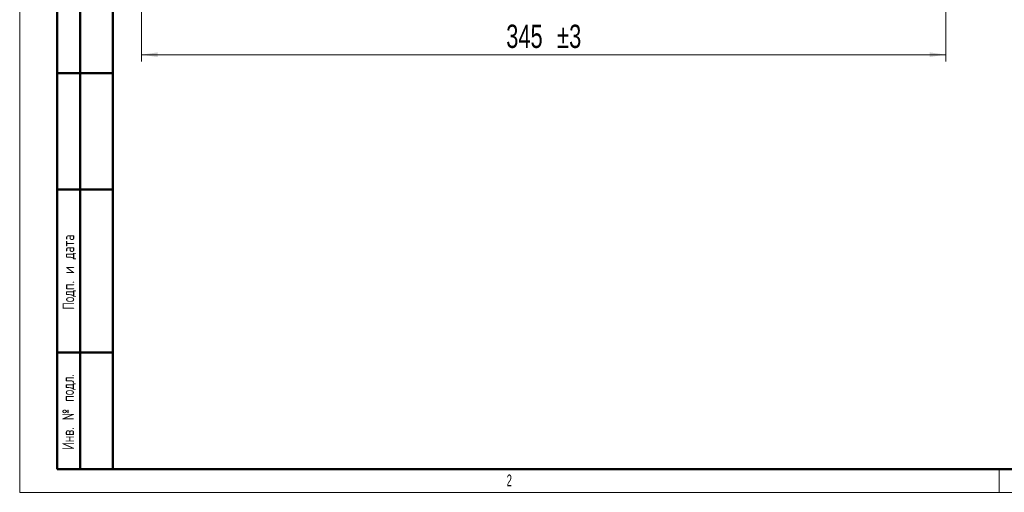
# Model space of a CAD drawing. Header units: millimetres. Extents: x 0 to 840, y 0 to 594.
# Tile 1 of 12: x 0 to 422, y 0 to 203. Entities that reach past the tile are written whole.
import ezdxf

# ---------------------------------------------------------------- set-up
doc = ezdxf.new("R2010")
doc.units = ezdxf.units.MM
doc.header["$LTSCALE"] = 2
doc.layers.add('ОСНОВНОЙ', color=7, linetype='Continuous', lineweight=25)
doc.styles.add('SLDTEXTSTYLE0', font='TXT', dxfattribs={"width": 0.7, "bigfont": 'bigfont'})
doc.styles.add('SLDTEXTSTYLE1', font='TXT', dxfattribs={"width": 0.7})
doc.styles.add('SLDTEXTSTYLE2', font='TXT', dxfattribs={"width": 0.605})
doc.dimstyles.new('SLDDIMSTYLE1', dxfattribs={"dimtxt": 10, "dimasz": 7, "dimexe": 0, "dimexo": 0.0625, "dimgap": 2.5, "dimtad": 2, "dimrnd": 1e-09, "dimzin": 12, "dimdsep": 46, "dimtxsty": 'SLDTEXTSTYLE1', "dimsah": 1, "dimcen": 0.09, "dimadec": 0, "dimazin": 3, "dimtol": 1, "dimtp": 3, "dimtm": 3, "dimtfac": 1, "dimtdec": 3, "dimtofl": 0, "dimtmove": 0, "dimatfit": 3, "dimfxl": 1, "dimfrac": 2, "dimtolj": 1, "dimarcsym": 0})

# ---------------------------------------------------------------- blocks, each defined once
blk = doc.blocks.new('_D_1')
at = {"color": 7, "linetype": 'Continuous', "lineweight": 0}
for p, q in [((52.19, 247.93), (52.19, 184.93)), ((397.19, 247.93), (397.19, 184.93)), ((52.19, 187.93), (397.19, 187.93))]:
    blk.add_line(p, q, dxfattribs=at)
at = {"color": 7, "linetype": 'Continuous', "lineweight": 18}
for points in [[(52.19, 187.93), (59.19, 186.93), (59.19, 188.93)], [(397.19, 187.93), (390.19, 188.93), (390.19, 186.93)]]:
    blk.add_solid(points, dxfattribs=at)
at = {"color": 7, "linetype": 'Continuous', "lineweight": 18, "char_height": 10, "attachment_point": 1, "style": 'SLDTEXTSTYLE1'}
for s, insert in [('345', (208.64, 200.82)), ('±3', (230.47, 200.82))]:
    blk.add_mtext(s, dxfattribs=dict(at, insert=insert))

msp = doc.modelspace()

# ---------------------------------------------------------------- linework, layer by layer
at = {"color": 7, "linetype": 'Continuous', "lineweight": 18}
for p, q in [((0, 594), (0, 0)), ((0, 0), (840, 0))]:
    msp.add_line(p, q, dxfattribs=at)
at = {"color": 7, "linetype": 'Continuous', "lineweight": 50}
for p, q in [((40, 584), (40, 10)), ((40, 584), (40, 10)), ((16, 10), (16, 300)), ((26, 10), (26, 300)), ((40, 180), (16, 180)), ((40, 130), (16, 130)), ((16, 60), (40, 60)), ((16, 10), (40, 10)), ((40, 10), (830, 10))]:
    msp.add_line(p, q, dxfattribs=at)
at = {"layer": 'ОСНОВНОЙ', "linetype": 'Continuous', "lineweight": 18}
for p, q in [((40, 10), (40, 584)), ((830, 10), (40, 10)), ((420, 10), (420, 0))]:
    msp.add_line(p, q, dxfattribs=at)

# ---------------------------------------------------------------- texts
at = {"color": 7, "linetype": 'Continuous', "lineweight": 0, "char_height": 5, "attachment_point": 2, "rotation": 90, "style": 'SLDTEXTSTYLE0'}
for s, insert in [('Подп. и дата', (18.407, 94.537)), ('Инв. № подл.', (18.285, 34.54))]:
    msp.add_mtext(s, dxfattribs=dict(at, insert=insert))
at = {"layer": 'ОСНОВНОЙ', "insert": (209.965, 7.647), "char_height": 5, "attachment_point": 2, "style": 'SLDTEXTSTYLE2'}
msp.add_mtext('2', dxfattribs=at)

# ---------------------------------------------------------------- dimensions: what is measured, and where the dimension line sits
at = {"color": 7, "linetype": 'Continuous', "lineweight": 18}
dim = msp.add_linear_dim(base=(397.191, 187.929), p1=(52.191, 247.929), p2=(397.191, 247.929), dimstyle='SLDDIMSTYLE1', dxfattribs=at)
dim.commit()
dim.dimension.update_dxf_attribs({"geometry": '_D_1', "text_midpoint": (225.335, 187.929), "dimtype": 160})

doc.saveas('drawing.dxf')
